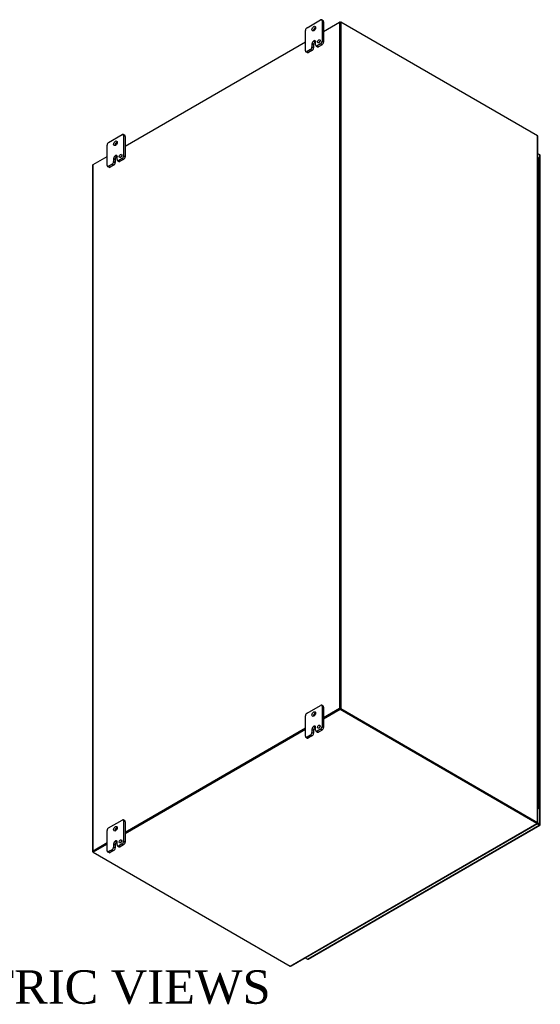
# Model space of a CAD drawing. Header units: inches. Extents: x 21 to 295, y 2 to 198.
# Tile 11 of 11: x 264 to 295, y 139 to 198. Entities that reach past the tile are written whole.
import ezdxf
from ezdxf.enums import TextEntityAlignment as Align

# ---------------------------------------------------------------- set-up
doc = ezdxf.new("R2010")
doc.units = ezdxf.units.IN
doc.header["$MEASUREMENT"] = 0
for name, color, linetype in [('COM48505', 7, 'CONTINUOUS'), ('COM48531', 7, 'CONTINUOUS'), ('COM54746-68', 7, 'CONTINUOUS'), ('COM71680-4', 7, 'CONTINUOUS'), ('COM71781-1', 7, 'CONTINUOUS'), ('DEFAULT', 7, 'CONTINUOUS'), ('FET07710', 7, 'CONTINUOUS')]:
    doc.layers.add(name, color=color, linetype=linetype)
doc.styles.add('SEACAD_TIMES_NEW_ROMAN', font='times.ttf')

msp = doc.modelspace()

# ---------------------------------------------------------------- linework, layer by layer
at = {"layer": 'COM48505', "color": 7}
for p, q in [((282.275, 197.382), (283.229, 197.933)), ((283.229, 197.933), (283.229, 156.863)), ((283.265, 197.912), (283.229, 197.933)), ((283.265, 197.912), (283.265, 156.843)), ((270.396, 190.523), (281.193, 196.757)), ((268.469, 189.411), (269.313, 189.898)), ((268.447, 189.38), (268.447, 148.311)), ((268.469, 148.342), (268.469, 189.411)), ((283.229, 156.863), (282.275, 156.312)), ((283.265, 156.843), (282.275, 156.271)), ((283.265, 156.843), (283.229, 156.863)), ((281.193, 155.687), (270.396, 149.454)), ((281.193, 155.646), (270.396, 149.413)), ((269.313, 148.829), (268.469, 148.342)), ((269.313, 148.788), (268.505, 148.321)), ((268.487, 148.27), (268.469, 148.28))]:
    msp.add_line(p, q, dxfattribs=at)
for centre, end_param in [((268.523, 189.38), 3.141593), ((268.523, 148.311), 3.926991)]:
    msp.add_ellipse(centre, major_axis=(0.0756, 0), ratio=0.57735, start_param=2.356194, end_param=end_param, dxfattribs=at)
at = {"layer": 'COM48531', "color": 7}
for p, q in [((283.229, 197.933), (283.265, 197.953)), ((283.265, 197.912), (283.265, 197.953)), ((283.265, 197.953), (283.301, 197.933)), ((283.265, 156.843), (282.275, 156.271)), ((283.265, 156.802), (282.275, 156.23)), ((295.055, 150.036), (283.265, 156.843)), ((283.265, 156.843), (283.265, 156.802)), ((295.055, 149.995), (283.265, 156.802)), ((281.193, 155.646), (270.396, 149.413)), ((281.193, 155.605), (270.396, 149.372)), ((280.277, 141.462), (295.055, 149.995)), ((280.329, 141.467), (295.08, 149.983)), ((295.055, 149.995), (295.055, 150.036)), ((295.055, 150.025), (295.082, 150.01)), ((269.313, 148.788), (268.487, 148.311)), ((269.313, 148.747), (268.487, 148.27)), ((268.487, 148.311), (268.487, 148.27)), ((268.487, 148.27), (280.277, 141.462))]:
    msp.add_line(p, q, dxfattribs=at)
msp.add_arc((280.299, 141.519), 0.0603, 249.37229, 299.94613, dxfattribs=at)
msp.add_open_spline([(295.055, 150.036), (295.055, 150.034), (295.055, 150.033), (295.055, 150.032)], degree=3, dxfattribs=at)
msp.add_open_spline([(295.055, 149.995), (295.058, 149.992), (295.06, 149.99), (295.065, 149.986), (295.067, 149.984), (295.071, 149.983), (295.073, 149.982), (295.077, 149.982), (295.078, 149.982), (295.081, 149.984), (295.082, 149.985), (295.084, 149.988), (295.084, 149.99), (295.085, 149.997), (295.084, 150.003), (295.082, 150.01)], degree=3, knots=[0, 0, 0, 0, 0.125, 0.125, 0.25, 0.25, 0.375, 0.375, 0.5, 0.5, 0.625, 0.625, 0.75, 0.75, 1, 1, 1, 1], dxfattribs=at)
at = {"layer": 'COM54746-68', "color": 7}
for p, q in [((295.162, 189.213), (295.162, 189.785)), ((295.162, 188.642), (295.162, 189.213)), ((295.162, 188.07), (295.162, 188.642)), ((295.162, 187.499), (295.162, 188.07)), ((295.162, 186.927), (295.162, 187.499)), ((295.162, 186.356), (295.162, 186.927)), ((295.162, 185.784), (295.162, 186.356)), ((295.162, 185.212), (295.162, 185.784)), ((295.162, 184.641), (295.162, 185.213)), ((295.162, 184.069), (295.162, 184.641)), ((295.162, 183.498), (295.162, 184.07)), ((295.162, 182.926), (295.162, 183.498)), ((295.162, 182.355), (295.162, 182.927)), ((295.162, 181.783), (295.162, 182.355)), ((295.162, 181.212), (295.162, 181.784)), ((295.162, 180.64), (295.162, 181.212)), ((295.162, 180.069), (295.162, 180.641)), ((295.162, 179.497), (295.162, 180.069)), ((295.162, 178.925), (295.162, 179.498)), ((295.162, 178.354), (295.162, 178.925)), ((295.162, 177.782), (295.162, 178.354)), ((295.162, 177.211), (295.162, 177.782)), ((295.162, 176.639), (295.162, 177.211)), ((295.162, 176.068), (295.162, 176.639)), ((295.162, 175.496), (295.162, 176.068)), ((295.162, 174.925), (295.162, 175.496)), ((295.162, 174.353), (295.162, 174.925)), ((295.162, 173.781), (295.162, 174.353)), ((295.162, 173.21), (295.162, 173.782)), ((295.162, 172.638), (295.162, 173.21)), ((295.162, 172.067), (295.162, 172.639)), ((295.162, 171.495), (295.162, 172.067)), ((295.162, 170.924), (295.162, 171.496)), ((295.162, 170.352), (295.162, 170.924)), ((295.162, 169.781), (295.162, 170.353)), ((295.162, 169.209), (295.162, 169.781)), ((295.162, 168.638), (295.162, 169.21)), ((295.162, 168.066), (295.162, 168.638)), ((295.162, 167.494), (295.162, 168.067)), ((295.162, 166.923), (295.162, 167.494)), ((295.162, 166.351), (295.162, 166.923)), ((295.162, 165.78), (295.162, 166.351)), ((295.162, 165.208), (295.162, 165.78)), ((295.162, 164.637), (295.162, 165.208)), ((295.162, 164.065), (295.162, 164.637)), ((295.162, 163.494), (295.162, 164.065)), ((295.162, 162.922), (295.162, 163.494)), ((295.162, 162.351), (295.162, 162.922)), ((295.162, 161.779), (295.162, 162.351)), ((295.162, 161.207), (295.162, 161.779)), ((295.162, 160.636), (295.162, 161.208)), ((295.162, 160.064), (295.162, 160.636)), ((295.162, 159.493), (295.162, 160.065)), ((295.162, 158.921), (295.162, 159.493)), ((295.162, 158.35), (295.162, 158.922)), ((295.162, 157.778), (295.162, 158.35)), ((295.162, 157.207), (295.162, 157.779)), ((295.162, 156.635), (295.162, 157.207)), ((295.162, 156.064), (295.162, 156.636)), ((295.162, 155.492), (295.162, 156.064)), ((295.162, 154.92), (295.162, 155.493)), ((295.162, 154.349), (295.162, 154.92)), ((295.162, 153.777), (295.162, 154.349)), ((295.162, 153.206), (295.162, 153.777)), ((295.162, 152.634), (295.162, 153.206)), ((295.162, 152.063), (295.162, 152.634)), ((295.162, 151.491), (295.162, 152.063)), ((295.162, 150.92), (295.162, 151.491)), ((295.115, 150.92), (295.115, 150.929))]:
    msp.add_line(p, q, dxfattribs=at)
for centre, major_axis, start_param, end_param in [((295.08, 189.785), (0.0819, 0), 0, 1.149036), ((295.08, 189.213), (0.0819, 0), 0, 1.149036), ((295.08, 189.213), (-0.0819, 0), 3.141593, 4.270829), ((295.08, 188.642), (-0.0819, 0), 3.141593, 4.290629), ((295.08, 188.642), (0.0819, 0), 0, 1.129236), ((295.08, 188.07), (0.0819, 0), 0, 1.149036), ((295.08, 188.07), (-0.0819, 0), 3.141593, 4.270829), ((295.08, 187.499), (-0.0819, 0), 3.141593, 4.290629), ((295.08, 187.499), (0.0819, 0), 0, 1.129236), ((295.08, 186.927), (0.0819, 0), 0, 1.149036), ((295.08, 186.927), (-0.0819, 0), 3.141593, 4.270829), ((295.08, 186.356), (-0.0819, 0), 3.141593, 4.290629), ((295.08, 186.356), (0.0819, 0), 0, 1.129236), ((295.08, 185.784), (0.0819, 0), 0, 1.149036), ((295.08, 185.784), (-0.0819, 0), 3.141593, 4.270829), ((295.08, 185.212), (-0.0819, 0), 3.141593, 4.290629), ((295.08, 185.213), (0.0819, 0), 0, 1.129236), ((295.08, 184.641), (0.0819, 0), 0, 1.149036), ((295.08, 184.641), (-0.0819, 0), 3.141593, 4.270829), ((295.08, 184.069), (-0.0819, 0), 3.141593, 4.290629), ((295.08, 184.07), (0.0819, 0), 0, 1.129236), ((295.08, 183.498), (0.0819, 0), 0, 1.149036), ((295.08, 183.498), (-0.0819, 0), 3.141593, 4.270829), ((295.08, 182.926), (-0.0819, 0), 3.141593, 4.290629), ((295.08, 182.927), (0.0819, 0), 0, 1.129236), ((295.08, 182.355), (0.0819, 0), 0, 1.149036), ((295.08, 182.355), (-0.0819, 0), 3.141593, 4.270829), ((295.08, 181.783), (-0.0819, 0), 3.141593, 4.290629), ((295.08, 181.784), (0.0819, 0), 0, 1.129236), ((295.08, 181.212), (0.0819, 0), 0, 1.149036), ((295.08, 181.212), (-0.0819, 0), 3.141593, 4.270829), ((295.08, 180.64), (-0.0819, 0), 3.141593, 4.290629), ((295.08, 180.641), (0.0819, 0), 0, 1.129236), ((295.08, 180.069), (0.0819, 0), 0, 1.149036), ((295.08, 180.069), (-0.0819, 0), 3.141593, 4.270829), ((295.08, 179.497), (-0.0819, 0), 3.141593, 4.290629), ((295.08, 179.498), (0.0819, 0), 0, 1.129236), ((295.08, 178.925), (0.0819, 0), 0, 1.149036), ((295.08, 178.925), (-0.0819, 0), 3.141593, 4.270829), ((295.08, 178.354), (-0.0819, 0), 3.141593, 4.290629), ((295.08, 178.354), (0.0819, 0), 0, 1.129236), ((295.08, 177.782), (0.0819, 0), 0, 1.149036), ((295.08, 177.782), (-0.0819, 0), 3.141593, 4.270829), ((295.08, 177.211), (-0.0819, 0), 3.141593, 4.290629), ((295.08, 177.211), (0.0819, 0), 0, 1.129236), ((295.08, 176.639), (0.0819, 0), 0, 1.149036), ((295.08, 176.639), (-0.0819, 0), 3.141593, 4.270829), ((295.08, 176.068), (-0.0819, 0), 3.141593, 4.290629), ((295.08, 176.068), (0.0819, 0), 0, 1.129236), ((295.08, 175.496), (0.0819, 0), 0, 1.149036), ((295.08, 174.925), (-0.0819, 0), 3.141593, 4.290629), ((295.08, 175.496), (-0.0819, 0), 3.141593, 4.270829), ((295.08, 174.925), (0.0819, 0), 0, 1.129236), ((295.08, 174.353), (0.0819, 0), 0, 1.149036), ((295.08, 174.353), (-0.0819, 0), 3.141593, 4.270829), ((295.08, 173.781), (-0.0819, 0), 3.141593, 4.290629), ((295.08, 173.782), (0.0819, 0), 0, 1.129236), ((295.08, 173.21), (0.0819, 0), 0, 1.149036), ((295.08, 173.21), (-0.0819, 0), 3.141593, 4.270829), ((295.08, 172.638), (-0.0819, 0), 3.141593, 4.290629), ((295.08, 172.639), (0.0819, 0), 0, 1.129236), ((295.08, 172.067), (0.0819, 0), 0, 1.149036), ((295.08, 172.067), (-0.0819, 0), 3.141593, 4.270829), ((295.08, 171.495), (-0.0819, 0), 3.141593, 4.290629), ((295.08, 171.496), (0.0819, 0), 0, 1.129236), ((295.08, 170.924), (0.0819, 0), 0, 1.149036), ((295.08, 170.924), (-0.0819, 0), 3.141593, 4.270829), ((295.08, 170.352), (-0.0819, 0), 3.141593, 4.290629), ((295.08, 170.353), (0.0819, 0), 0, 1.129236), ((295.08, 169.781), (0.0819, 0), 0, 1.149036), ((295.08, 169.781), (-0.0819, 0), 3.141593, 4.270829), ((295.08, 169.209), (-0.0819, 0), 3.141593, 4.290629), ((295.08, 169.21), (0.0819, 0), 0, 1.129236), ((295.08, 168.638), (0.0819, 0), 0, 1.149036), ((295.08, 168.638), (-0.0819, 0), 3.141593, 4.270829), ((295.08, 168.066), (-0.0819, 0), 3.141593, 4.290629), ((295.08, 168.067), (0.0819, 0), 0, 1.129236), ((295.08, 167.494), (0.0819, 0), 0, 1.149036), ((295.08, 167.494), (-0.0819, 0), 3.141593, 4.270829), ((295.08, 166.923), (-0.0819, 0), 3.141593, 4.290629), ((295.08, 166.923), (0.0819, 0), 0, 1.129236), ((295.08, 166.351), (0.0819, 0), 0, 1.149036), ((295.08, 166.351), (-0.0819, 0), 3.141593, 4.270829), ((295.08, 165.78), (-0.0819, 0), 3.141593, 4.290629), ((295.08, 165.78), (0.0819, 0), 0, 1.129236), ((295.08, 165.208), (0.0819, 0), 0, 1.149036), ((295.08, 165.208), (-0.0819, 0), 3.141593, 4.270829), ((295.08, 164.637), (-0.0819, 0), 3.141593, 4.290629), ((295.08, 164.637), (0.0819, 0), 0, 1.129236), ((295.08, 164.065), (0.0819, 0), 0, 1.149036), ((295.08, 164.065), (-0.0819, 0), 3.141593, 4.270829), ((295.08, 163.494), (-0.0819, 0), 3.141593, 4.290629), ((295.08, 163.494), (0.0819, 0), 0, 1.129236), ((295.08, 162.922), (0.0819, 0), 0, 1.149036), ((295.08, 162.922), (-0.0819, 0), 3.141593, 4.270829), ((295.08, 162.351), (-0.0819, 0), 3.141593, 4.290629), ((295.08, 162.351), (0.0819, 0), 0, 1.129236), ((295.08, 161.779), (0.0819, 0), 0, 1.149036), ((295.08, 161.779), (-0.0819, 0), 3.141593, 4.270829), ((295.08, 161.207), (-0.0819, 0), 3.141593, 4.290629), ((295.08, 161.208), (0.0819, 0), 0, 1.129236), ((295.08, 160.636), (0.0819, 0), 0, 1.149036), ((295.08, 160.636), (-0.0819, 0), 3.141593, 4.270829), ((295.08, 160.064), (-0.0819, 0), 3.141593, 4.290629), ((295.08, 160.065), (0.0819, 0), 0, 1.129236), ((295.08, 159.493), (0.0819, 0), 0, 1.149036), ((295.08, 159.493), (-0.0819, 0), 3.141593, 4.270829), ((295.08, 158.921), (-0.0819, 0), 3.141593, 4.290629), ((295.08, 158.922), (0.0819, 0), 0, 1.129236), ((295.08, 158.35), (0.0819, 0), 0, 1.149036), ((295.08, 158.35), (-0.0819, 0), 3.141593, 4.270829), ((295.08, 157.778), (-0.0819, 0), 3.141593, 4.290629), ((295.08, 157.779), (0.0819, 0), 0, 1.129236), ((295.08, 157.207), (0.0819, 0), 0, 1.149036), ((295.08, 157.207), (-0.0819, 0), 3.141593, 4.270829), ((295.08, 156.635), (-0.0819, 0), 3.141593, 4.290629), ((295.08, 156.636), (0.0819, 0), 0, 1.129236), ((295.08, 156.064), (0.0819, 0), 0, 1.149036), ((295.08, 155.492), (-0.0819, 0), 3.141593, 4.290629), ((295.08, 156.064), (-0.0819, 0), 3.141593, 4.270829), ((295.08, 155.493), (0.0819, 0), 0, 1.129236), ((295.08, 154.92), (0.0819, 0), 0, 1.149036), ((295.08, 154.92), (-0.0819, 0), 3.141593, 4.270829), ((295.08, 154.349), (-0.0819, 0), 3.141593, 4.290629), ((295.08, 154.349), (0.0819, 0), 0, 1.129236), ((295.08, 153.777), (0.0819, 0), 0, 1.149036), ((295.08, 153.777), (-0.0819, 0), 3.141593, 4.270829), ((295.08, 153.206), (-0.0819, 0), 3.141593, 4.290629), ((295.08, 153.206), (0.0819, 0), 0, 1.129236), ((295.08, 152.634), (0.0819, 0), 0, 1.149036), ((295.08, 152.634), (-0.0819, 0), 3.141593, 4.270829), ((295.08, 152.063), (-0.0819, 0), 3.141593, 4.290629), ((295.08, 152.063), (0.0819, 0), 0, 1.129236), ((295.08, 151.491), (0.0819, 0), 0, 1.149036), ((295.08, 151.491), (-0.0819, 0), 3.141593, 4.270829), ((295.08, 150.92), (-0.0819, 0), 1.992556, 4.290629), ((295.08, 150.92), (-0.0385, 0), 2.627695, 3.655491), ((295.08, 150.92), (-0.035, 0), 2.850457, 3.432728)]:
    msp.add_ellipse(centre, major_axis=major_axis, ratio=0.57735, start_param=start_param, end_param=end_param, dxfattribs=at)
at = {"layer": 'COM71680-4', "color": 7}
for p, q in [((283.301, 197.933), (283.265, 197.912)), ((283.265, 197.912), (283.265, 156.843)), ((295.091, 191.125), (283.301, 197.933)), ((283.301, 197.933), (283.301, 156.863)), ((295.091, 150.056), (295.091, 191.125)), ((295.113, 150.041), (295.113, 191.079)), ((283.301, 156.863), (283.265, 156.843)), ((283.265, 156.843), (295.055, 150.036)), ((283.301, 156.863), (295.091, 150.056)), ((295.055, 150.036), (295.091, 150.056)), ((295.091, 150.026), (295.064, 150.041))]:
    msp.add_line(p, q, dxfattribs=at)
msp.add_arc((295.053, 191.079), 0.0603, 0.05387, 50.62771, dxfattribs=at)
msp.add_open_spline([(295.055, 150.036), (295.057, 150.036), (295.058, 150.037), (295.059, 150.037)], degree=3, dxfattribs=at)
msp.add_open_spline([(295.091, 150.056), (295.095, 150.056), (295.098, 150.055), (295.103, 150.053), (295.106, 150.051), (295.109, 150.049), (295.111, 150.047), (295.113, 150.044), (295.113, 150.043), (295.113, 150.04), (295.113, 150.038), (295.111, 150.035), (295.109, 150.034), (295.104, 150.03), (295.098, 150.027), (295.091, 150.026)], degree=3, knots=[0, 0, 0, 0, 0.125, 0.125, 0.25, 0.25, 0.375, 0.375, 0.5, 0.5, 0.625, 0.625, 0.75, 0.75, 1, 1, 1, 1], dxfattribs=at)
at = {"layer": 'COM71781-1', "color": 7}
for p, q in [((295.226, 189.999), (295.113, 190.064)), ((295.226, 149.956), (295.226, 189.999)), ((295.248, 149.925), (295.248, 189.968)), ((281.309, 141.88), (295.19, 149.894)), ((281.347, 141.876), (295.228, 149.89)), ((295.19, 149.894), (295.058, 149.97)), ((295.084, 149.997), (295.19, 149.935)), ((295.19, 149.935), (295.084, 149.997)), ((295.1, 150.029), (295.226, 149.956)), ((295.19, 149.935), (295.19, 149.935)), ((295.19, 149.935), (295.19, 149.935)), ((295.19, 149.935), (295.226, 149.915)), ((295.241, 149.906), (295.19, 149.935)), ((295.241, 149.906), (295.19, 149.935)), ((281.177, 141.956), (281.309, 141.88))]:
    msp.add_line(p, q, dxfattribs=at)
for centre, major_axis, ratio, start_param, end_param in [((295.173, 189.968), (-0.0756, 0), 0.57735, 3.141593, 3.926991), ((295.173, 149.945), (-0.0252, 0.0145), 0.000948, 2.356741, 3.927537), ((295.173, 149.945), (-0.0252, 0.0146), 0.000948, 2.355648, 3.926445), ((295.19, 149.956), (-0.0378, 0.0655), 0.57735, 2.356194, 3.587154), ((295.173, 149.925), (-0.0756, 0), 0.57735, 2.696031, 3.926991), ((295.173, 149.945), (0.0756, -0.0436), 0.000948, -0.784852, -0.445015), ((295.173, 149.945), (0.0755, -0.0437), 0.000948, 0.445015, 0.784852), ((281.309, 141.941), (-0.0378, 0.0655), 0.57735, 2.356194, 3.141593)]:
    msp.add_ellipse(centre, major_axis=major_axis, ratio=ratio, start_param=start_param, end_param=end_param, dxfattribs=at)
at = {"layer": 'FET07710', "color": 7}
for p, q in [((281.285, 197.601), (282.09, 198.066)), ((282.248, 198.019), (282.155, 198.072)), ((282.183, 198.012), (282.183, 196.797)), ((282.275, 197.959), (282.183, 198.012)), ((282.275, 197.959), (282.275, 196.744)), ((281.193, 196.226), (281.193, 197.44)), ((281.688, 196.815), (281.688, 196.815)), ((281.688, 196.815), (281.78, 196.762)), ((281.688, 196.815), (281.78, 196.761)), ((281.78, 196.762), (281.78, 196.761)), ((282.183, 196.797), (282.275, 196.744)), ((281.487, 196.289), (281.285, 196.172)), ((281.285, 196.172), (281.378, 196.119)), ((281.579, 196.235), (281.378, 196.119)), ((281.579, 196.235), (281.487, 196.289)), ((281.58, 196.628), (281.58, 196.449)), ((281.58, 196.628), (281.672, 196.575)), ((281.58, 196.449), (281.672, 196.396)), ((281.672, 196.575), (281.672, 196.396)), ((281.796, 196.574), (281.796, 196.753)), ((281.823, 196.514), (281.915, 196.461)), ((282.09, 196.637), (281.889, 196.521)), ((281.889, 196.521), (281.981, 196.467)), ((282.182, 196.583), (281.981, 196.467)), ((282.182, 196.583), (282.09, 196.637)), ((281.22, 196.166), (281.312, 196.112)), ((269.406, 190.743), (270.21, 191.207)), ((270.369, 191.16), (270.276, 191.213)), ((270.303, 191.153), (270.303, 189.939)), ((270.396, 191.1), (270.303, 191.153)), ((270.396, 191.1), (270.396, 189.885)), ((269.313, 189.367), (269.313, 190.582)), ((269.7, 189.769), (269.7, 189.591)), ((269.7, 189.769), (269.793, 189.716)), ((269.793, 189.716), (269.793, 189.537)), ((269.808, 189.956), (269.808, 189.956)), ((269.808, 189.956), (269.901, 189.903)), ((269.808, 189.956), (269.901, 189.903)), ((269.901, 189.903), (269.901, 189.903)), ((269.916, 189.716), (269.916, 189.894)), ((270.21, 189.778), (270.009, 189.662)), ((270.303, 189.725), (270.102, 189.609)), ((270.303, 189.725), (270.21, 189.778)), ((270.303, 189.939), (270.396, 189.885)), ((269.34, 189.307), (269.433, 189.254)), ((269.607, 189.43), (269.406, 189.314)), ((269.406, 189.314), (269.499, 189.26)), ((269.7, 189.377), (269.499, 189.26)), ((269.7, 189.377), (269.607, 189.43)), ((269.7, 189.591), (269.793, 189.537)), ((269.944, 189.655), (270.036, 189.602)), ((270.009, 189.662), (270.102, 189.609)), ((281.285, 156.593), (282.09, 157.057)), ((282.248, 157.01), (282.155, 157.064)), ((282.183, 157.003), (282.183, 155.789)), ((282.275, 156.95), (282.183, 157.003)), ((282.275, 156.95), (282.275, 155.735)), ((281.193, 155.217), (281.193, 156.432)), ((281.58, 155.619), (281.58, 155.441)), ((281.58, 155.619), (281.672, 155.566)), ((281.672, 155.566), (281.672, 155.387)), ((281.688, 155.806), (281.688, 155.806)), ((281.688, 155.806), (281.78, 155.753)), ((281.688, 155.806), (281.78, 155.753)), ((281.78, 155.753), (281.78, 155.753)), ((281.796, 155.566), (281.796, 155.744)), ((282.09, 155.628), (281.889, 155.512)), ((282.182, 155.575), (281.981, 155.459)), ((282.182, 155.575), (282.09, 155.628)), ((282.183, 155.789), (282.275, 155.735)), ((281.22, 155.157), (281.312, 155.104)), ((281.487, 155.28), (281.285, 155.164)), ((281.285, 155.164), (281.378, 155.11)), ((281.579, 155.227), (281.378, 155.11)), ((281.579, 155.227), (281.487, 155.28)), ((281.58, 155.441), (281.672, 155.387)), ((281.823, 155.505), (281.915, 155.452)), ((281.889, 155.512), (281.981, 155.459)), ((269.406, 149.734), (270.21, 150.198)), ((270.369, 150.151), (270.276, 150.205)), ((270.303, 150.145), (270.303, 148.93)), ((270.396, 150.091), (270.303, 150.145)), ((270.396, 150.091), (270.396, 148.877)), ((269.313, 148.359), (269.313, 149.573)), ((269.7, 148.761), (269.7, 148.582)), ((269.7, 148.761), (269.793, 148.707)), ((269.7, 148.582), (269.793, 148.529)), ((269.793, 148.707), (269.793, 148.529)), ((269.808, 148.948), (269.808, 148.948)), ((269.808, 148.948), (269.901, 148.894)), ((269.808, 148.948), (269.901, 148.894)), ((269.901, 148.894), (269.901, 148.894)), ((269.916, 148.707), (269.916, 148.886)), ((269.944, 148.647), (270.036, 148.593)), ((270.21, 148.77), (270.009, 148.653)), ((270.009, 148.653), (270.102, 148.6)), ((270.303, 148.716), (270.102, 148.6)), ((270.303, 148.716), (270.21, 148.77)), ((270.303, 148.93), (270.396, 148.877)), ((269.34, 148.299), (269.433, 148.245)), ((269.607, 148.421), (269.406, 148.305)), ((269.406, 148.305), (269.499, 148.252)), ((269.7, 148.368), (269.499, 148.252)), ((269.7, 148.368), (269.607, 148.421))]:
    msp.add_line(p, q, dxfattribs=at)
for centre, major_axis, start_param, end_param in [((282.09, 197.958), (-0.066, -0.114), 2.356194, 3.926991), ((282.182, 197.905), (-0.066, -0.114), 2.356194, 3.141593), ((281.285, 197.494), (0.066, 0.114), 0.785398, 2.356194), ((281.78, 197.494), (0.077, 0.133), 0.649107, 2.492486), ((281.688, 196.69), (0.076, 0.132), 0.785398, 2.356194), ((281.78, 196.637), (0.076, 0.132), 0.785398, 2.356194), ((281.688, 196.69), (-0.076, -0.132), 2.356194, 3.926991), ((281.78, 196.637), (-0.076, -0.132), 3.793313, 3.926991), ((282.082, 196.74), (0.0547, 0.0947), 1.008936, 2.132657), ((282.09, 196.744), (-0.066, -0.114), 0.785398, 2.356194), ((281.285, 196.279), (0.066, 0.114), 2.356194, 3.926991), ((281.487, 196.396), (-0.066, -0.114), 0.785398, 2.356194), ((281.579, 196.342), (0.066, 0.114), 3.926991, 5.497787), ((281.889, 196.628), (0.066, 0.114), 2.356194, 3.926991), ((281.981, 196.574), (0.066, 0.114), 3.141593, 3.926991), ((282.182, 196.69), (0.066, 0.114), 3.926991, 5.497787), ((281.378, 196.226), (0.066, 0.114), 3.141593, 3.926991), ((270.21, 191.1), (-0.066, -0.114), 2.356194, 3.926991), ((270.303, 191.046), (-0.066, -0.114), 2.356194, 3.141593), ((269.406, 190.635), (0.066, 0.114), 0.785398, 2.356194), ((269.901, 190.636), (0.077, 0.133), 0.649107, 2.492486), ((269.808, 189.832), (0.076, 0.132), 0.785398, 2.356194), ((269.901, 189.778), (0.076, 0.132), 0.785398, 2.356194), ((269.808, 189.832), (-0.076, -0.132), 2.356194, 3.926991), ((269.901, 189.778), (-0.076, -0.132), 3.793313, 3.926991), ((270.009, 189.769), (0.066, 0.114), 2.356194, 3.926991), ((270.202, 189.881), (0.0547, 0.0947), 1.008936, 2.132657), ((270.21, 189.885), (-0.066, -0.114), 0.785398, 2.356194), ((270.303, 189.832), (0.066, 0.114), 3.926991, 5.497787), ((269.406, 189.421), (0.066, 0.114), 2.356194, 3.926991), ((269.499, 189.367), (0.066, 0.114), 3.141593, 3.926991), ((269.607, 189.537), (-0.066, -0.114), 0.785398, 2.356194), ((269.7, 189.484), (0.066, 0.114), 3.926991, 5.497787), ((270.102, 189.716), (0.066, 0.114), 3.141593, 3.926991), ((282.09, 156.95), (-0.066, -0.114), 2.356194, 3.926991), ((282.182, 156.896), (-0.066, -0.114), 2.356194, 3.141593), ((281.285, 156.485), (0.066, 0.114), 0.785398, 2.356194), ((281.78, 156.486), (0.077, 0.133), 0.649107, 2.492486), ((281.688, 155.682), (0.076, 0.132), 0.785398, 2.356194), ((281.78, 155.628), (0.076, 0.132), 0.785398, 2.356194), ((281.688, 155.682), (-0.076, -0.132), 2.356194, 3.926991), ((281.78, 155.628), (-0.076, -0.132), 3.793313, 3.926991), ((281.889, 155.619), (0.066, 0.114), 2.356194, 3.926991), ((282.082, 155.731), (0.0547, 0.0947), 1.008936, 2.132657), ((282.09, 155.735), (-0.066, -0.114), 0.785398, 2.356194), ((282.182, 155.682), (0.066, 0.114), 3.926991, 5.497787), ((281.285, 155.271), (0.066, 0.114), 2.356194, 3.926991), ((281.378, 155.217), (0.066, 0.114), 3.141593, 3.926991), ((281.487, 155.387), (-0.066, -0.114), 0.785398, 2.356194), ((281.579, 155.334), (0.066, 0.114), 3.926991, 5.497787), ((281.981, 155.566), (0.066, 0.114), 3.141593, 3.926991), ((269.406, 149.627), (0.066, 0.114), 0.785398, 2.356194), ((269.901, 149.627), (0.077, 0.133), 0.649107, 2.492486), ((270.21, 150.091), (-0.066, -0.114), 2.356194, 3.926991), ((270.303, 150.038), (-0.066, -0.114), 2.356194, 3.141593), ((269.607, 148.529), (-0.066, -0.114), 0.785398, 2.356194), ((269.808, 148.823), (0.076, 0.132), 0.785398, 2.356194), ((269.7, 148.475), (0.066, 0.114), 3.926991, 5.497787), ((269.901, 148.77), (0.076, 0.132), 0.785398, 2.356194), ((269.808, 148.823), (-0.076, -0.132), 2.356194, 3.926991), ((269.901, 148.77), (-0.076, -0.132), 3.793313, 3.926991), ((270.009, 148.761), (0.066, 0.114), 2.356194, 3.926991), ((270.102, 148.707), (0.066, 0.114), 3.141593, 3.926991), ((270.202, 148.872), (0.0547, 0.0947), 1.008936, 2.132657), ((270.21, 148.877), (-0.066, -0.114), 0.785398, 2.356194), ((270.303, 148.823), (0.066, 0.114), 3.926991, 5.497787), ((269.406, 148.412), (0.066, 0.114), 2.356194, 3.926991), ((269.499, 148.359), (0.066, 0.114), 3.141593, 3.926991)]:
    msp.add_ellipse(centre, major_axis=major_axis, ratio=0.57735, start_param=start_param, end_param=end_param, dxfattribs=at)
for centre, major_axis in [((281.688, 197.548), (0.077, 0.133)), ((281.989, 196.793), (0.0547, 0.0947)), ((269.808, 190.689), (0.077, 0.133)), ((270.11, 189.934), (0.0547, 0.0947)), ((281.688, 156.539), (0.077, 0.133)), ((281.989, 155.784), (0.0547, 0.0947)), ((269.808, 149.68), (0.077, 0.133)), ((270.11, 148.926), (0.0547, 0.0947))]:
    msp.add_ellipse(centre, major_axis=major_axis, ratio=0.57735, dxfattribs=at)

# ---------------------------------------------------------------- texts
at = {"layer": 'DEFAULT', "color": 7, "style": 'SEACAD_TIMES_NEW_ROMAN'}
msp.add_text('ISOMETRIC VIEWS', height=2, dxfattribs=at).set_placement((252.504, 141.207), align=Align.TOP_LEFT)

doc.saveas('drawing.dxf')
